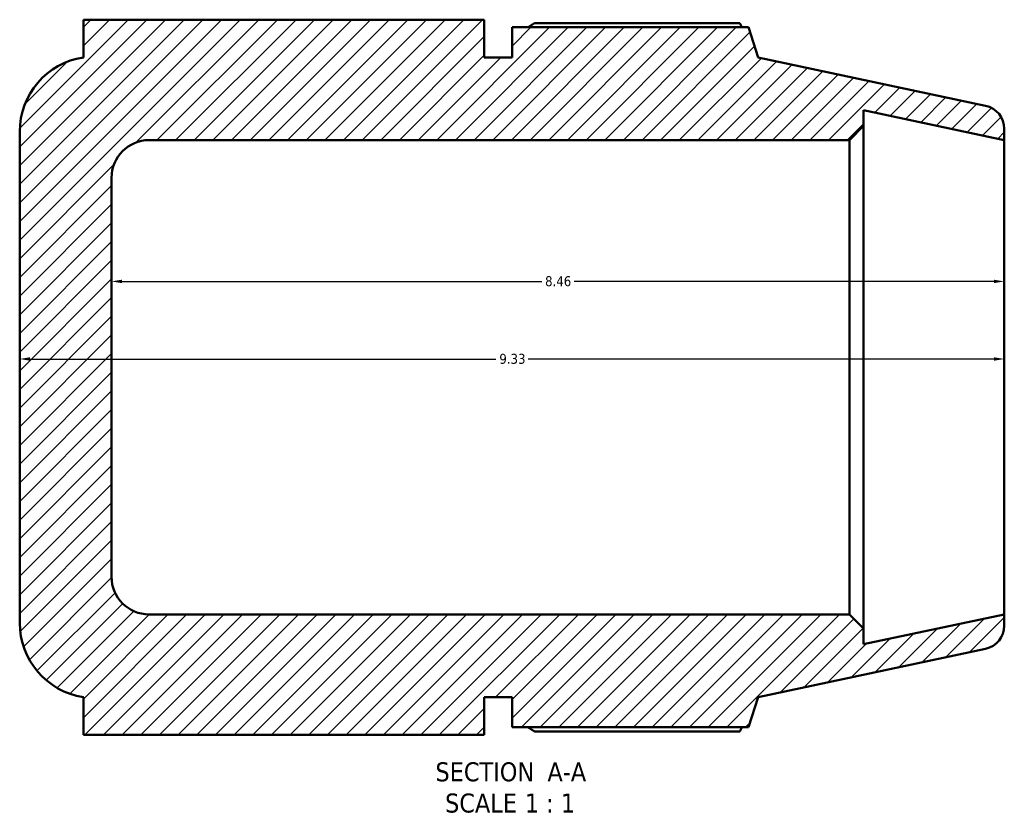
# Model space of a CAD drawing. Header units: inches. Extents: x -0.8 to 46.1, y -9.8 to 34.7.
# Tile 2 of 8: x 13.6 to 22.9, y -9.8 to -2.4. Entities that reach past the tile are written whole.
import ezdxf

# ---------------------------------------------------------------- set-up
doc = ezdxf.new("R2010")
doc.units = ezdxf.units.IN
doc.header["$MEASUREMENT"] = 0
for name, color, linetype, lineweight in [('Dimension (ANSI)', 7, 'Continuous', 25), ('Hatch (ANSI)', 7, 'Continuous', 18), ('Symbol (ANSI)', 7, 'Continuous', 25), ('Visible (ANSI)', 7, 'Continuous', 50)]:
    doc.layers.add(name, color=color, linetype=linetype, lineweight=lineweight)
doc.styles.add('Label Text (ANSI)', font='tahoma.ttf')
doc.styles.add('Note Text (ANSI)', font='tahoma.ttf')
doc.dimstyles.new('Default (ANSI)', dxfattribs={"dimtxt": 0.094488, "dimasz": 0.098425, "dimexe": 0.125, "dimexo": 0.0625, "dimgap": 0.031496, "dimtad": 0, "dimtih": 1, "dimtoh": 1, "dimrnd": 1e-08, "dimzin": 4, "dimdsep": 46, "dimtxsty": 'Note Text (ANSI)', "dimcen": 0.09, "dimdle": 0.393701, "dimclrd": 256, "dimclre": 256, "dimclrt": 5, "dimadec": 0, "dimazin": 1, "dimtfac": 1, "dimtofl": 0, "dimtmove": 0, "dimatfit": 3, "dimfxl": 1, "dimtolj": 1, "dimtzin": 4, "dimlwd": -1, "dimlwe": -1, "dimarcsym": 0})

# ---------------------------------------------------------------- blocks, each defined once
blk = doc.blocks.new('*D7')
at = {"layer": 'Defpoints', "color": 0, "transparency": 16777216}
for p in [(13.5719, -5.5854), (22.9019, -5.5854), (22.9019, -5.5854)]:
    blk.add_point(p, dxfattribs=at)
at = {"layer": 'Dimension (ANSI)', "transparency": 16777216}
for p, q in [((13.6703, -5.5854), (18.0851, -5.5854)), ((22.8034, -5.5854), (18.3886, -5.5854))]:
    blk.add_line(p, q, dxfattribs=at)
for points in [[(13.6703, -5.569), (13.6703, -5.6018), (13.5719, -5.5854)], [(22.8034, -5.569), (22.8034, -5.6018), (22.9019, -5.5854)]]:
    blk.add_solid(points, dxfattribs=at)
at = {"layer": 'Dimension (ANSI)', "color": 5, "transparency": 16777216, "insert": (18.1166, -5.5362), "char_height": 0.09449, "attachment_point": 1, "style": 'Note Text (ANSI)'}
blk.add_mtext('\\A1;9.33', dxfattribs=at)
blk = doc.blocks.new('*D8')
at = {"layer": 'Defpoints', "color": 0, "transparency": 16777216}
for p in [(14.4419, -4.8504), (14.4419, -4.8504), (22.9019, -4.8504)]:
    blk.add_point(p, dxfattribs=at)
at = {"layer": 'Dimension (ANSI)', "transparency": 16777216}
for p, q in [((14.5403, -4.8504), (18.5187, -4.8504)), ((22.8034, -4.8504), (18.825, -4.8504))]:
    blk.add_line(p, q, dxfattribs=at)
for points in [[(14.5403, -4.834), (14.5403, -4.8668), (14.4419, -4.8504)], [(22.8034, -4.834), (22.8034, -4.8668), (22.9019, -4.8504)]]:
    blk.add_solid(points, dxfattribs=at)
at = {"layer": 'Dimension (ANSI)', "color": 5, "transparency": 16777216, "insert": (18.5502, -4.801), "char_height": 0.09449, "attachment_point": 1, "style": 'Note Text (ANSI)'}
blk.add_mtext('\\A1;8.46', dxfattribs=at)

msp = doc.modelspace()

# ---------------------------------------------------------------- hatches: boundary and pattern name
at = {"layer": 'Hatch (ANSI)'}
h = msp.add_hatch(dxfattribs=at)
h.set_pattern_fill('ANSI31', color=256, style=0)
edge = h.paths.add_edge_path()
edge.add_ellipse((22.6772, -3.4058), major_axis=(0, 0.2246), ratio=1, start_angle=270, end_angle=348)
edge.add_line((22.7239, -3.1861), (20.5694, -2.7281))
edge.add_line((20.5694, -2.7281), (20.4767, -2.4429))
edge.add_line((20.4767, -2.4429), (18.2369, -2.4429))
edge.add_line((18.2369, -2.4429), (18.2369, -2.7281))
edge.add_line((18.2369, -2.7281), (17.9739, -2.7281))
edge.add_line((17.9739, -2.7281), (17.9739, -2.3716))
edge.add_line((17.9739, -2.3716), (14.1753, -2.3716))
edge.add_line((14.1753, -2.3716), (14.1753, -2.7281))
edge.add_ellipse((14.2849, -3.4326), major_axis=(-0.7045, -0.1096), ratio=1, start_angle=270, end_angle=351.15995)
edge.add_line((13.5719, -3.4326), (13.5719, -8.0841))
edge.add_ellipse((14.2849, -8.0841), major_axis=(0, -0.713), ratio=1, start_angle=270, end_angle=351.15995)
edge.add_line((14.1753, -8.7886), (14.1753, -9.1451))
edge.add_line((14.1753, -9.1451), (17.9739, -9.1451))
edge.add_line((17.9739, -9.1451), (17.9739, -8.7886))
edge.add_line((17.9739, -8.7886), (18.2369, -8.7886))
edge.add_line((18.2369, -8.7886), (18.2369, -9.0738))
edge.add_line((18.2369, -9.0738), (20.4767, -9.0738))
edge.add_line((20.4767, -9.0738), (20.5694, -8.7886))
edge.add_line((20.5694, -8.7886), (22.7239, -8.3306))
edge.add_ellipse((22.6772, -8.1109), major_axis=(0.2197, 0.0467), ratio=1, start_angle=270, end_angle=348)
edge.add_line((22.9019, -8.1109), (22.9019, -8.0044))
edge.add_line((22.9019, -8.0044), (21.569, -8.2877))
edge.add_line((21.569, -8.2877), (21.569, -8.1392))
edge.add_line((21.569, -8.1392), (21.4342, -8.0044))
edge.add_line((21.4342, -8.0044), (14.7984, -8.0044))
edge.add_ellipse((14.7984, -7.6479), major_axis=(-0.3565, 0), ratio=1, start_angle=0, end_angle=90, ccw=False)
edge.add_line((14.4419, -7.6479), (14.4419, -3.8688))
edge.add_ellipse((14.7984, -3.8688), major_axis=(0, 0.3565), ratio=1, start_angle=0, end_angle=90, ccw=False)
edge.add_line((14.7984, -3.5123), (21.4342, -3.5123))
edge.add_line((21.4342, -3.5123), (21.569, -3.3775))
edge.add_line((21.569, -3.3775), (21.569, -3.229))
edge.add_line((21.569, -3.229), (22.9019, -3.5123))
edge.add_line((22.9019, -3.5123), (22.9019, -3.4058))

# ---------------------------------------------------------------- linework, layer by layer
at = {"layer": 'Visible (ANSI)'}
for p, q in [((17.9739, -2.3716), (14.1753, -2.3716)), ((14.1753, -2.3716), (14.1753, -2.7281)), ((17.9739, -2.7281), (17.9739, -2.3716)), ((20.3956, -2.4039), (18.4508, -2.4039)), ((20.4767, -2.4429), (18.2369, -2.4429)), ((18.2369, -2.4429), (18.2369, -2.7281)), ((20.5694, -2.7281), (20.4767, -2.4429)), ((18.2369, -2.7281), (17.9739, -2.7281)), ((22.7239, -3.1861), (20.5694, -2.7281)), ((21.569, -3.3775), (21.569, -3.229)), ((21.569, -3.229), (22.9019, -3.5123)), ((13.5719, -3.4326), (13.5719, -8.0841)), ((21.4342, -3.5123), (21.569, -3.3775)), ((21.569, -8.1392), (21.569, -3.3775)), ((22.9019, -3.5123), (22.9019, -3.4058)), ((14.7984, -3.5123), (21.4342, -3.5123)), ((21.4342, -3.5123), (21.4342, -8.0044)), ((22.9019, -8.0044), (22.9019, -3.5123)), ((14.4419, -7.6479), (14.4419, -3.8688)), ((21.4342, -8.0044), (14.7984, -8.0044)), ((21.569, -8.1392), (21.4342, -8.0044)), ((22.9019, -8.0044), (21.569, -8.2877)), ((22.9019, -8.1109), (22.9019, -8.0044)), ((21.569, -8.2877), (21.569, -8.1392)), ((20.5694, -8.7886), (22.7239, -8.3306)), ((14.1753, -8.7886), (14.1753, -9.1451)), ((17.9739, -9.1451), (17.9739, -8.7886)), ((17.9739, -8.7886), (18.2369, -8.7886)), ((18.2369, -8.7886), (18.2369, -9.0738)), ((20.4767, -9.0738), (20.5694, -8.7886)), ((18.2369, -9.0738), (20.4767, -9.0738)), ((18.4508, -9.1128), (20.3956, -9.1128)), ((14.1753, -9.1451), (17.9739, -9.1451))]:
    msp.add_line(p, q, dxfattribs=at)
for centre, radius, start, end in [((14.2849, -3.4326), 0.713, 98.84005, 180), ((22.6772, -3.4058), 0.2246, 0, 78), ((14.7984, -3.8688), 0.3565, 90, 180), ((14.7984, -7.6479), 0.3565, 180, 270), ((14.2849, -8.0841), 0.713, 180, 261.15995), ((22.6772, -8.1109), 0.2246, 282, 0)]:
    msp.add_arc(centre, radius, start, end, dxfattribs=at)
for points, weights in [([(18.3886, -2.4429), (18.4192, -2.4236), (18.4508, -2.4039)], [1.0088636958, 1.01038917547, 1.01176704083]), ([(20.4158, -2.4429), (20.4059, -2.4236), (20.3956, -2.4039)], [1.00134264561, 1.00074523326, 1]), ([(18.4508, -9.1128), (18.4192, -9.0931), (18.3886, -9.0738)], [1.01176704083, 1.01038917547, 1.0088636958]), ([(20.3956, -9.1128), (20.4059, -9.0931), (20.4158, -9.0738)], [1, 1.00074523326, 1.00134264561])]:
    msp.add_rational_spline(points, weights, degree=2, dxfattribs=at)

# ---------------------------------------------------------------- texts
at = {"layer": 'Symbol (ANSI)', "char_height": 0.18, "attachment_point": 7, "style": 'Label Text (ANSI)'}
for s, insert in [('SECTION', (17.5115, -9.5886)), (' A-A', (18.505, -9.5848)), ('SCALE', (17.6028, -9.8844)), (' 1 : 1', (18.2905, -9.8812))]:
    msp.add_mtext(s, dxfattribs=dict(at, insert=insert))

# ---------------------------------------------------------------- dimensions: what is measured, and where the dimension line sits
at = {"layer": 'Dimension (ANSI)'}
for base, p1, p2, picture, middle in [((14.4419, -4.8504), (22.9019, -4.8504), (14.4419, -4.8504), '*D8', (18.6719, -4.8504)), ((22.9019, -5.5854), (13.5719, -5.5854), (22.9019, -5.5854), '*D7', (18.2369, -5.5854))]:
    dim = msp.add_linear_dim(base=base, p1=p1, p2=p2, angle=180, dimstyle='Default (ANSI)', override={"dimgap": 0.031496, "dimtih": 0, "dimtoh": 0, "dimdec": 2, "dimse1": 1, "dimse2": 1, "dimtol": 0, "dimlim": 0, "dimtp": 0, "dimtm": 0, "dimtdec": 2, "dimatfit": 1}, dxfattribs=at)
    dim.commit()
    dim.dimension.update_dxf_attribs({"geometry": picture, "text_midpoint": middle, "dimtype": 160})

doc.saveas('drawing.dxf')
